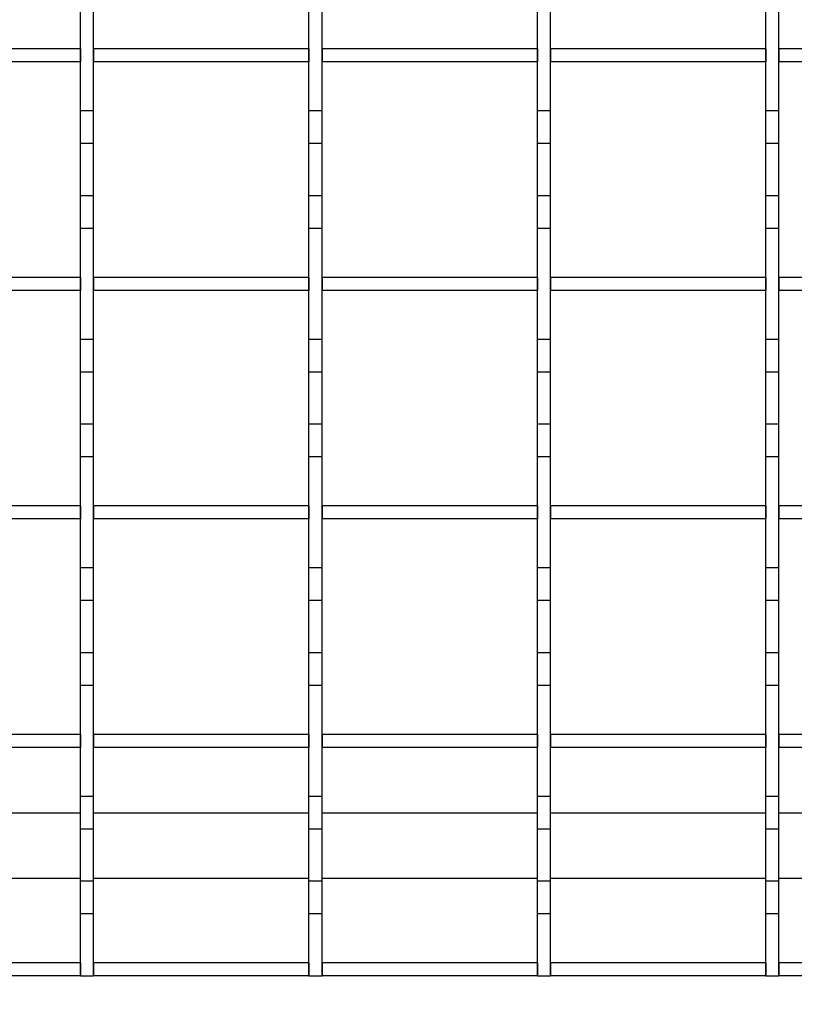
# Model space of a CAD drawing. Extents: x -72 to 51457, y 0 to 26838.
# Tile 113 of 203: x 9238 to 9357, y 9533 to 9684. Entities that reach past the tile are written whole.
import ezdxf
from ezdxf.enums import TextEntityAlignment as Align

# ---------------------------------------------------------------- set-up
doc = ezdxf.new("R2010")
doc.units = 0
doc.header["$LTSCALE"] = 12
for name, pattern in [('LDM', [0]), ('LEA', [0]), ('LFUN', [0]), ('SOLID_THIN', [0])]:
    doc.linetypes.add(name, pattern=pattern)
doc.layers.get('0').update_dxf_attribs({"linetype": 'CONTINUOUS'})
doc.layers.add('4', color=7, linetype='CONTINUOUS')
doc.styles.get("Standard").update_dxf_attribs({"font": 'medtext', "width": 0.75})
doc.styles.add('TDM', font='TXT', dxfattribs={"width": 0.675})
doc.dimstyles.new('MEDDIM1642', dxfattribs={"dimscale": 20, "dimtxt": 6, "dimasz": 3.5, "dimexe": 2.5, "dimexo": 2.5, "dimgap": 1.665, "dimtad": 1, "dimdec": 4, "dimrnd": 1, "dimzin": 12, "dimdsep": 46, "dimtxsty": 'Standard', "dimblk": 'MEDFUNV_7', "dimcen": 30, "dimclrd": 7, "dimclre": 7, "dimclrt": 7, "dimadec": 0, "dimazin": 0, "dimtfac": 0.7, "dimtdec": 4, "dimtmove": 0, "dimatfit": 3, "dimldrblk": 'MEDFUNV_7', "dimfxl": 0, "dimtolj": 1, "dimtzin": 0, "dimarcsym": 0})
doc.dimstyles.new('MEDDIM8157', dxfattribs={"dimscale": 20, "dimtxt": 6, "dimasz": 3.5, "dimexe": 2.5, "dimexo": 2.5, "dimgap": 1.665, "dimtad": 1, "dimdec": 4, "dimrnd": 1, "dimzin": 12, "dimdsep": 46, "dimtxsty": 'Standard', "dimblk": 'MEDFUNV_7', "dimcen": 30, "dimclrd": 7, "dimclre": 7, "dimclrt": 7, "dimadec": 0, "dimazin": 0, "dimtfac": 0.7, "dimtdec": 4, "dimtmove": 0, "dimatfit": 3, "dimldrblk": 'MEDFUNV_7', "dimfxl": 0, "dimtolj": 1, "dimtzin": 0, "dimarcsym": 0})

# ---------------------------------------------------------------- blocks, each defined once
blk = doc.blocks.new('MEDFUNV_6')
at = {"color": 0, "linetype": 'LFUN', "lineweight": -2}
for points in [[(1, 0.1333), (0, 0), (1, -0.1333), (1, 0.1333)], [(1, 0.1111), (0.1667, 0), (1, -0.1111)], [(1, 0.0889), (0.3333, 0), (1, -0.0889)], [(1, 0.0667), (0.5, 0), (1, -0.0667)], [(1, 0.0444), (0.6667, 0), (1, -0.0444)], [(1, 0.0222), (0.8333, 0), (1, -0.0222)]]:
    blk.add_lwpolyline(points, dxfattribs=at)
blk = doc.blocks.new('MEDFUNV_7')
at = {"color": 0, "linetype": 'LFUN', "lineweight": -2}
for points in [[(-1, 0.1333), (0, 0), (-1, -0.1333), (-1, 0.1333)], [(-1, 0.1111), (-0.1667, 0), (-1, -0.1111)], [(-1, 0.0889), (-0.3333, 0), (-1, -0.0889)], [(-1, 0.0667), (-0.5, 0), (-1, -0.0667)], [(-1, 0.0444), (-0.6667, 0), (-1, -0.0444)], [(-1, 0.0222), (-0.8333, 0), (-1, -0.0222)]]:
    blk.add_lwpolyline(points, dxfattribs=at)
blk = doc.blocks.new('MEDCLUMP_DIM_1643_')
at = {"layer": '4', "color": 7, "linetype": 'LEA', "lineweight": 25}
for p, q in [((5834.76, 9566.68), (5834.76, 10860.26)), ((10834.76, 9478.68), (10834.76, 10860.26))]:
    blk.add_line(p, q, dxfattribs=at)
at = {"layer": '4', "color": 7, "linetype": 'LDM', "lineweight": 25}
blk.add_line((5834.76, 10810.26), (10834.76, 10810.26), dxfattribs=at)
at = {"layer": '4', "color": 7, "linetype": 'LDM', "lineweight": 25, "xscale": 70, "yscale": 70, "zscale": 70}
for name, p in [('MEDFUNV_6', (5834.76, 10810.26)), ('MEDFUNV_7', (10834.76, 10810.26))]:
    blk.add_blockref(name, p, dxfattribs=at)
at = {"layer": '4', "color": 7, "lineweight": 25, "style": 'TDM', "width": 0.781579}
blk.add_text('5000', height=120, dxfattribs=at).set_placement((8186.26, 10810.26), align=Align.BOTTOM_LEFT)
blk = doc.blocks.new('*D70')
at = {"lineweight": 0}
blk.add_blockref('MEDCLUMP_DIM_1643_', (0, 0), dxfattribs=at)
blk = doc.blocks.new('MEDCLUMP_DIM_8158_')
at = {"layer": '4', "color": 7, "linetype": 'LEA', "lineweight": 25}
for p, q in [((5834.76, 10690.47), (5834.76, 11104.98)), ((11834.76, 9566.34), (11834.76, 11104.98))]:
    blk.add_line(p, q, dxfattribs=at)
at = {"layer": '4', "color": 7, "linetype": 'LDM', "lineweight": 25}
blk.add_line((5834.76, 11054.98), (11834.76, 11054.98), dxfattribs=at)
at = {"layer": '4', "color": 7, "linetype": 'LDM', "lineweight": 25, "xscale": 70, "yscale": 70, "zscale": 70}
for name, p in [('MEDFUNV_6', (5834.76, 11054.98)), ('MEDFUNV_7', (11834.76, 11054.98))]:
    blk.add_blockref(name, p, dxfattribs=at)
at = {"layer": '4', "color": 7, "lineweight": 25, "style": 'TDM'}
for s, width, p in [('( Option Aquaclean)', 0.748515, (8267.25, 11054.98)), ('6000', 0.781579, (7890.26, 11054.98))]:
    blk.add_text(s, height=120, dxfattribs=dict(at, width=width)).set_placement(p, align=Align.BOTTOM_LEFT)
blk = doc.blocks.new('*D16')
at = {"lineweight": 0}
blk.add_blockref('MEDCLUMP_DIM_8158_', (0, 0), dxfattribs=at)
blk = doc.blocks.new('Vela_Drauf')
at = {"color": 7, "linetype": 'SOLID_THIN', "lineweight": 25}
for p, q in [((9247.26, 9670.18), (9247.26, 9687.18)), ((9249.26, 9670.18), (9249.26, 9687.18)), ((9282.26, 9670.18), (9282.26, 9687.18)), ((9284.26, 9670.18), (9284.26, 9687.18)), ((9317.26, 9670.18), (9317.26, 9687.18)), ((9319.26, 9670.18), (9319.26, 9687.18)), ((9352.26, 9670.18), (9352.26, 9687.18)), ((9354.26, 9670.18), (9354.26, 9687.18)), ((9247.26, 9679.68), (9214.26, 9679.68)), ((9247.26, 9679.68), (9247.26, 9677.68)), ((9249.26, 9679.68), (9249.26, 9677.68)), ((9282.26, 9679.68), (9249.26, 9679.68)), ((9282.26, 9679.68), (9282.26, 9677.68)), ((9284.26, 9679.68), (9284.26, 9677.68)), ((9317.26, 9679.68), (9284.26, 9679.68)), ((9317.26, 9679.68), (9317.26, 9677.68)), ((9319.26, 9679.68), (9319.26, 9677.68)), ((9352.26, 9679.68), (9319.26, 9679.68)), ((9352.26, 9679.68), (9352.26, 9677.68)), ((9354.26, 9679.68), (9354.26, 9677.68)), ((9387.26, 9679.68), (9354.26, 9679.68)), ((9247.26, 9677.68), (9214.26, 9677.68)), ((9282.26, 9677.68), (9249.26, 9677.68)), ((9317.26, 9677.68), (9284.26, 9677.68)), ((9352.26, 9677.68), (9319.26, 9677.68)), ((9387.26, 9677.68), (9354.26, 9677.68)), ((9249.26, 9670.18), (9247.26, 9670.18)), ((9247.26, 9665.18), (9247.26, 9670.18)), ((9249.26, 9665.18), (9249.26, 9670.18)), ((9284.26, 9670.18), (9282.26, 9670.18)), ((9282.26, 9665.18), (9282.26, 9670.18)), ((9284.26, 9665.18), (9284.26, 9670.18)), ((9319.26, 9670.18), (9317.26, 9670.18)), ((9317.26, 9665.18), (9317.26, 9670.18)), ((9319.26, 9665.18), (9319.26, 9670.18)), ((9354.26, 9670.18), (9352.26, 9670.18)), ((9352.26, 9665.18), (9352.26, 9670.18)), ((9354.26, 9665.18), (9354.26, 9670.18)), ((9249.26, 9665.18), (9247.26, 9665.18)), ((9247.26, 9657.18), (9247.26, 9665.18)), ((9249.26, 9657.18), (9249.26, 9665.18)), ((9284.26, 9665.18), (9282.26, 9665.18)), ((9282.26, 9657.18), (9282.26, 9665.18)), ((9284.26, 9657.18), (9284.26, 9665.18)), ((9319.26, 9665.18), (9317.26, 9665.18)), ((9317.26, 9657.18), (9317.26, 9665.18)), ((9319.26, 9657.18), (9319.26, 9665.18)), ((9354.26, 9665.18), (9352.26, 9665.18)), ((9352.26, 9657.18), (9352.26, 9665.18)), ((9354.26, 9657.18), (9354.26, 9665.18)), ((9249.26, 9657.18), (9247.26, 9657.18)), ((9247.26, 9652.18), (9247.26, 9657.18)), ((9249.26, 9652.18), (9249.26, 9657.18)), ((9284.26, 9657.18), (9282.26, 9657.18)), ((9282.26, 9652.18), (9282.26, 9657.18)), ((9284.26, 9652.18), (9284.26, 9657.18)), ((9319.26, 9657.18), (9317.26, 9657.18)), ((9317.26, 9652.18), (9317.26, 9657.18)), ((9319.26, 9652.18), (9319.26, 9657.18)), ((9354.26, 9657.18), (9352.26, 9657.18)), ((9352.26, 9652.18), (9352.26, 9657.18)), ((9354.26, 9652.18), (9354.26, 9657.18)), ((9249.26, 9652.18), (9247.26, 9652.18)), ((9247.26, 9635.18), (9247.26, 9652.18)), ((9249.26, 9635.18), (9249.26, 9652.18)), ((9284.26, 9652.18), (9282.26, 9652.18)), ((9282.26, 9635.18), (9282.26, 9652.18)), ((9284.26, 9635.18), (9284.26, 9652.18)), ((9319.26, 9652.18), (9317.26, 9652.18)), ((9317.26, 9635.18), (9317.26, 9652.18)), ((9319.26, 9635.18), (9319.26, 9652.18)), ((9354.26, 9652.18), (9352.26, 9652.18)), ((9352.26, 9635.18), (9352.26, 9652.18)), ((9354.26, 9635.18), (9354.26, 9652.18)), ((9247.26, 9644.68), (9214.26, 9644.68)), ((9247.26, 9644.68), (9247.26, 9642.68)), ((9249.26, 9644.68), (9249.26, 9642.68)), ((9282.26, 9644.68), (9249.26, 9644.68)), ((9282.26, 9644.68), (9282.26, 9642.68)), ((9284.26, 9644.68), (9284.26, 9642.68)), ((9317.26, 9644.68), (9284.26, 9644.68)), ((9317.26, 9644.68), (9317.26, 9642.68)), ((9319.26, 9644.68), (9319.26, 9642.68)), ((9352.26, 9644.68), (9319.26, 9644.68)), ((9352.26, 9644.68), (9352.26, 9642.68)), ((9354.26, 9644.68), (9354.26, 9642.68)), ((9387.26, 9644.68), (9354.26, 9644.68)), ((9247.26, 9642.68), (9214.26, 9642.68)), ((9282.26, 9642.68), (9249.26, 9642.68)), ((9317.26, 9642.68), (9284.26, 9642.68)), ((9352.26, 9642.68), (9319.26, 9642.68)), ((9387.26, 9642.68), (9354.26, 9642.68)), ((9249.26, 9635.18), (9247.26, 9635.18)), ((9247.26, 9630.18), (9247.26, 9635.18)), ((9249.26, 9630.18), (9249.26, 9635.18)), ((9284.26, 9635.18), (9282.26, 9635.18)), ((9282.26, 9630.18), (9282.26, 9635.18)), ((9284.26, 9630.18), (9284.26, 9635.18)), ((9319.26, 9635.18), (9317.26, 9635.18)), ((9317.26, 9630.18), (9317.26, 9635.18)), ((9319.26, 9630.18), (9319.26, 9635.18)), ((9354.26, 9635.18), (9352.26, 9635.18)), ((9352.26, 9630.18), (9352.26, 9635.18)), ((9354.26, 9630.18), (9354.26, 9635.18)), ((9249.26, 9630.18), (9247.26, 9630.18)), ((9247.26, 9622.18), (9247.26, 9630.18)), ((9249.26, 9622.18), (9249.26, 9630.18)), ((9284.26, 9630.18), (9282.26, 9630.18)), ((9282.26, 9622.18), (9282.26, 9630.18)), ((9284.26, 9622.18), (9284.26, 9630.18)), ((9319.26, 9630.18), (9317.26, 9630.18)), ((9317.26, 9622.18), (9317.26, 9630.18)), ((9319.26, 9622.18), (9319.26, 9630.18)), ((9354.26, 9630.18), (9352.26, 9630.18)), ((9352.26, 9622.18), (9352.26, 9630.18)), ((9354.26, 9622.18), (9354.26, 9630.18)), ((9249.26, 9622.18), (9247.26, 9622.18)), ((9247.26, 9617.18), (9247.26, 9622.18)), ((9249.26, 9617.18), (9249.26, 9622.18)), ((9284.26, 9622.18), (9282.26, 9622.18)), ((9282.26, 9617.18), (9282.26, 9622.18)), ((9284.26, 9617.18), (9284.26, 9622.18)), ((9319.26, 9622.18), (9317.26, 9622.18)), ((9317.26, 9617.18), (9317.26, 9622.18)), ((9319.26, 9617.18), (9319.26, 9622.18)), ((9354.26, 9622.18), (9352.26, 9622.18)), ((9352.26, 9617.18), (9352.26, 9622.18)), ((9354.26, 9617.18), (9354.26, 9622.18)), ((9249.26, 9617.18), (9247.26, 9617.18)), ((9247.26, 9600.18), (9247.26, 9617.18)), ((9249.26, 9600.18), (9249.26, 9617.18)), ((9284.26, 9617.18), (9282.26, 9617.18)), ((9282.26, 9600.18), (9282.26, 9617.18)), ((9284.26, 9600.18), (9284.26, 9617.18)), ((9319.26, 9617.18), (9317.26, 9617.18)), ((9317.26, 9600.18), (9317.26, 9617.18)), ((9319.26, 9600.18), (9319.26, 9617.18)), ((9354.26, 9617.18), (9352.26, 9617.18)), ((9352.26, 9600.18), (9352.26, 9617.18)), ((9354.26, 9600.18), (9354.26, 9617.18)), ((9247.26, 9609.68), (9214.26, 9609.68)), ((9247.26, 9609.68), (9247.26, 9607.68)), ((9249.26, 9609.68), (9249.26, 9607.68)), ((9282.26, 9609.68), (9249.26, 9609.68)), ((9282.26, 9609.68), (9282.26, 9607.68)), ((9284.26, 9609.68), (9284.26, 9607.68)), ((9317.26, 9609.68), (9284.26, 9609.68)), ((9317.26, 9609.68), (9317.26, 9607.68)), ((9319.26, 9609.68), (9319.26, 9607.68)), ((9352.26, 9609.68), (9319.26, 9609.68)), ((9352.26, 9609.68), (9352.26, 9607.68)), ((9354.26, 9609.68), (9354.26, 9607.68)), ((9387.26, 9609.68), (9354.26, 9609.68)), ((9247.26, 9607.68), (9214.26, 9607.68)), ((9282.26, 9607.68), (9249.26, 9607.68)), ((9317.26, 9607.68), (9284.26, 9607.68)), ((9352.26, 9607.68), (9319.26, 9607.68)), ((9387.26, 9607.68), (9354.26, 9607.68)), ((9249.26, 9600.18), (9247.26, 9600.18)), ((9247.26, 9595.18), (9247.26, 9600.18)), ((9249.26, 9595.18), (9249.26, 9600.18)), ((9284.26, 9600.18), (9282.26, 9600.18)), ((9282.26, 9595.18), (9282.26, 9600.18)), ((9284.26, 9595.18), (9284.26, 9600.18)), ((9319.26, 9600.18), (9317.26, 9600.18)), ((9317.26, 9595.18), (9317.26, 9600.18)), ((9319.26, 9595.18), (9319.26, 9600.18)), ((9354.26, 9600.18), (9352.26, 9600.18)), ((9352.26, 9595.18), (9352.26, 9600.18)), ((9354.26, 9595.18), (9354.26, 9600.18)), ((9249.26, 9595.18), (9247.26, 9595.18)), ((9247.26, 9587.18), (9247.26, 9595.18)), ((9249.26, 9587.18), (9249.26, 9595.18)), ((9284.26, 9595.18), (9282.26, 9595.18)), ((9282.26, 9587.18), (9282.26, 9595.18)), ((9284.26, 9587.18), (9284.26, 9595.18)), ((9319.26, 9595.18), (9317.26, 9595.18)), ((9317.26, 9587.18), (9317.26, 9595.18)), ((9319.26, 9587.18), (9319.26, 9595.18)), ((9354.26, 9595.18), (9352.26, 9595.18)), ((9352.26, 9587.18), (9352.26, 9595.18)), ((9354.26, 9587.18), (9354.26, 9595.18)), ((9249.26, 9587.18), (9247.26, 9587.18)), ((9247.26, 9582.18), (9247.26, 9587.18)), ((9249.26, 9582.18), (9249.26, 9587.18)), ((9284.26, 9587.18), (9282.26, 9587.18)), ((9282.26, 9582.18), (9282.26, 9587.18)), ((9284.26, 9582.18), (9284.26, 9587.18)), ((9319.26, 9587.18), (9317.26, 9587.18)), ((9317.26, 9582.18), (9317.26, 9587.18)), ((9319.26, 9582.18), (9319.26, 9587.18)), ((9354.26, 9587.18), (9352.26, 9587.18)), ((9352.26, 9582.18), (9352.26, 9587.18)), ((9354.26, 9582.18), (9354.26, 9587.18)), ((9249.26, 9582.18), (9247.26, 9582.18)), ((9247.26, 9565.18), (9247.26, 9582.18)), ((9249.26, 9565.18), (9249.26, 9582.18)), ((9284.26, 9582.18), (9282.26, 9582.18)), ((9282.26, 9565.18), (9282.26, 9582.18)), ((9284.26, 9565.18), (9284.26, 9582.18)), ((9319.26, 9582.18), (9317.26, 9582.18)), ((9317.26, 9565.18), (9317.26, 9582.18)), ((9319.26, 9565.18), (9319.26, 9582.18)), ((9354.26, 9582.18), (9352.26, 9582.18)), ((9352.26, 9565.18), (9352.26, 9582.18)), ((9354.26, 9565.18), (9354.26, 9582.18)), ((9247.26, 9574.68), (9214.26, 9574.68)), ((9247.26, 9574.68), (9247.26, 9572.68)), ((9249.26, 9574.68), (9249.26, 9572.68)), ((9282.26, 9574.68), (9249.26, 9574.68)), ((9282.26, 9574.68), (9282.26, 9572.68)), ((9284.26, 9574.68), (9284.26, 9572.68)), ((9317.26, 9574.68), (9284.26, 9574.68)), ((9317.26, 9574.68), (9317.26, 9572.68)), ((9319.26, 9574.68), (9319.26, 9572.68)), ((9352.26, 9574.68), (9319.26, 9574.68)), ((9352.26, 9574.68), (9352.26, 9572.68)), ((9354.26, 9574.68), (9354.26, 9572.68)), ((9387.26, 9574.68), (9354.26, 9574.68)), ((9247.26, 9572.68), (9214.26, 9572.68)), ((9282.26, 9572.68), (9249.26, 9572.68)), ((9317.26, 9572.68), (9284.26, 9572.68)), ((9352.26, 9572.68), (9319.26, 9572.68)), ((9387.26, 9572.68), (9354.26, 9572.68)), ((9249.26, 9565.18), (9247.26, 9565.18)), ((9247.26, 9560.18), (9247.26, 9565.18)), ((9249.26, 9560.18), (9249.26, 9565.18)), ((9284.26, 9565.18), (9282.26, 9565.18)), ((9282.26, 9560.18), (9282.26, 9565.18)), ((9284.26, 9560.18), (9284.26, 9565.18)), ((9319.26, 9565.18), (9317.26, 9565.18)), ((9317.26, 9560.18), (9317.26, 9565.18)), ((9319.26, 9560.18), (9319.26, 9565.18)), ((9354.26, 9565.18), (9352.26, 9565.18)), ((9352.26, 9560.18), (9352.26, 9565.18)), ((9354.26, 9560.18), (9354.26, 9565.18)), ((9214.26, 9562.68), (9247.26, 9562.68)), ((9249.26, 9562.68), (9282.26, 9562.68)), ((9284.26, 9562.68), (9317.26, 9562.68)), ((9319.26, 9562.68), (9352.26, 9562.68)), ((9354.26, 9562.68), (9387.26, 9562.68)), ((9249.26, 9560.18), (9247.26, 9560.18)), ((9247.26, 9552.18), (9247.26, 9560.18)), ((9249.26, 9552.18), (9249.26, 9560.18)), ((9282.26, 9552.18), (9282.26, 9560.18)), ((9284.26, 9560.18), (9282.26, 9560.18)), ((9284.26, 9552.18), (9284.26, 9560.18)), ((9317.26, 9552.18), (9317.26, 9560.18)), ((9319.26, 9560.18), (9317.26, 9560.18)), ((9319.26, 9552.18), (9319.26, 9560.18)), ((9354.26, 9560.18), (9352.26, 9560.18)), ((9352.26, 9552.18), (9352.26, 9560.18)), ((9354.26, 9552.18), (9354.26, 9560.18)), ((9214.26, 9552.68), (9247.26, 9552.68)), ((9249.26, 9552.18), (9247.26, 9552.18)), ((9247.26, 9547.18), (9247.26, 9552.18)), ((9249.26, 9552.68), (9282.26, 9552.68)), ((9249.26, 9547.18), (9249.26, 9552.18)), ((9284.26, 9552.18), (9282.26, 9552.18)), ((9282.26, 9547.18), (9282.26, 9552.18)), ((9284.26, 9552.68), (9317.26, 9552.68)), ((9284.26, 9547.18), (9284.26, 9552.18)), ((9319.26, 9552.18), (9317.26, 9552.18)), ((9317.26, 9547.18), (9317.26, 9552.18)), ((9319.26, 9552.68), (9352.26, 9552.68)), ((9319.26, 9547.18), (9319.26, 9552.18)), ((9354.26, 9552.18), (9352.26, 9552.18)), ((9352.26, 9547.18), (9352.26, 9552.18)), ((9354.26, 9552.68), (9387.26, 9552.68)), ((9354.26, 9547.18), (9354.26, 9552.18)), ((9249.26, 9547.18), (9247.26, 9547.18)), ((9247.26, 9537.68), (9247.26, 9547.18)), ((9249.26, 9537.68), (9249.26, 9547.18)), ((9282.26, 9537.68), (9282.26, 9547.18)), ((9284.26, 9547.18), (9282.26, 9547.18)), ((9284.26, 9537.68), (9284.26, 9547.18)), ((9317.26, 9537.68), (9317.26, 9547.18)), ((9319.26, 9547.18), (9317.26, 9547.18)), ((9319.26, 9537.68), (9319.26, 9547.18)), ((9354.26, 9547.18), (9352.26, 9547.18)), ((9352.26, 9537.68), (9352.26, 9547.18)), ((9354.26, 9537.68), (9354.26, 9547.18)), ((9247.26, 9539.68), (9214.26, 9539.68)), ((9247.26, 9539.68), (9247.26, 9537.68)), ((9249.26, 9539.68), (9249.26, 9537.68)), ((9282.26, 9539.68), (9249.26, 9539.68)), ((9282.26, 9539.68), (9282.26, 9537.68)), ((9284.26, 9539.68), (9284.26, 9537.68)), ((9317.26, 9539.68), (9284.26, 9539.68)), ((9317.26, 9539.68), (9317.26, 9537.68)), ((9319.26, 9539.68), (9319.26, 9537.68)), ((9352.26, 9539.68), (9319.26, 9539.68)), ((9352.26, 9539.68), (9352.26, 9537.68)), ((9354.26, 9539.68), (9354.26, 9537.68)), ((9387.26, 9539.68), (9354.26, 9539.68)), ((9247.26, 9537.68), (9214.26, 9537.68)), ((9247.26, 9537.68), (9249.26, 9537.68)), ((9282.26, 9537.68), (9249.26, 9537.68)), ((9282.26, 9537.68), (9284.26, 9537.68)), ((9317.26, 9537.68), (9284.26, 9537.68)), ((9317.26, 9537.68), (9319.26, 9537.68)), ((9352.26, 9537.68), (9319.26, 9537.68)), ((9352.26, 9537.68), (9354.26, 9537.68)), ((9387.26, 9537.68), (9354.26, 9537.68))]:
    blk.add_line(p, q, dxfattribs=at)
blk = doc.blocks.new('Türen_Drauf')
at = {"color": 7, "linetype": 'SOLID_THIN', "lineweight": 25}
for p, q in [((9247.26, 9670.18), (9247.26, 9687.18)), ((9249.26, 9670.18), (9249.26, 9687.18)), ((9282.26, 9670.18), (9282.26, 9687.18)), ((9284.26, 9670.18), (9284.26, 9687.18)), ((9317.26, 9670.18), (9317.26, 9687.18)), ((9319.26, 9670.18), (9319.26, 9687.18)), ((9352.26, 9670.18), (9352.26, 9687.18)), ((9354.26, 9670.18), (9354.26, 9687.18)), ((9247.26, 9679.68), (9214.26, 9679.68)), ((9247.26, 9679.68), (9247.26, 9677.68)), ((9249.26, 9679.68), (9249.26, 9677.68)), ((9282.26, 9679.68), (9249.26, 9679.68)), ((9282.26, 9679.68), (9282.26, 9677.68)), ((9284.26, 9679.68), (9284.26, 9677.68)), ((9317.26, 9679.68), (9284.26, 9679.68)), ((9317.26, 9679.68), (9317.26, 9677.68)), ((9319.26, 9679.68), (9319.26, 9677.68)), ((9352.26, 9679.68), (9319.26, 9679.68)), ((9352.26, 9679.68), (9352.26, 9677.68)), ((9354.26, 9679.68), (9354.26, 9677.68)), ((9387.26, 9679.68), (9354.26, 9679.68)), ((9247.26, 9677.68), (9214.26, 9677.68)), ((9282.26, 9677.68), (9249.26, 9677.68)), ((9317.26, 9677.68), (9284.26, 9677.68)), ((9352.26, 9677.68), (9319.26, 9677.68)), ((9387.26, 9677.68), (9354.26, 9677.68)), ((9249.26, 9670.18), (9247.26, 9670.18)), ((9247.26, 9665.18), (9247.26, 9670.18)), ((9249.26, 9665.18), (9249.26, 9670.18)), ((9284.26, 9670.18), (9282.26, 9670.18)), ((9282.26, 9665.18), (9282.26, 9670.18)), ((9284.26, 9665.18), (9284.26, 9670.18)), ((9319.26, 9670.18), (9317.26, 9670.18)), ((9317.26, 9665.18), (9317.26, 9670.18)), ((9319.26, 9665.18), (9319.26, 9670.18)), ((9354.26, 9670.18), (9352.26, 9670.18)), ((9352.26, 9665.18), (9352.26, 9670.18)), ((9354.26, 9665.18), (9354.26, 9670.18)), ((9249.26, 9665.18), (9247.26, 9665.18)), ((9247.26, 9657.18), (9247.26, 9665.18)), ((9249.26, 9657.18), (9249.26, 9665.18)), ((9284.26, 9665.18), (9282.26, 9665.18)), ((9282.26, 9657.18), (9282.26, 9665.18)), ((9284.26, 9657.18), (9284.26, 9665.18)), ((9319.26, 9665.18), (9317.26, 9665.18)), ((9317.26, 9657.18), (9317.26, 9665.18)), ((9319.26, 9657.18), (9319.26, 9665.18)), ((9354.26, 9665.18), (9352.26, 9665.18)), ((9352.26, 9657.18), (9352.26, 9665.18)), ((9354.26, 9657.18), (9354.26, 9665.18)), ((9249.26, 9657.18), (9247.26, 9657.18)), ((9247.26, 9652.18), (9247.26, 9657.18)), ((9249.26, 9652.18), (9249.26, 9657.18)), ((9284.26, 9657.18), (9282.26, 9657.18)), ((9282.26, 9652.18), (9282.26, 9657.18)), ((9284.26, 9652.18), (9284.26, 9657.18)), ((9319.26, 9657.18), (9317.26, 9657.18)), ((9317.26, 9652.18), (9317.26, 9657.18)), ((9319.26, 9652.18), (9319.26, 9657.18)), ((9354.26, 9657.18), (9352.26, 9657.18)), ((9352.26, 9652.18), (9352.26, 9657.18)), ((9354.26, 9652.18), (9354.26, 9657.18)), ((9249.26, 9652.18), (9247.26, 9652.18)), ((9247.26, 9635.18), (9247.26, 9652.18)), ((9249.26, 9635.18), (9249.26, 9652.18)), ((9284.26, 9652.18), (9282.26, 9652.18)), ((9282.26, 9635.18), (9282.26, 9652.18)), ((9284.26, 9635.18), (9284.26, 9652.18)), ((9319.26, 9652.18), (9317.26, 9652.18)), ((9317.26, 9635.18), (9317.26, 9652.18)), ((9319.26, 9635.18), (9319.26, 9652.18)), ((9354.26, 9652.18), (9352.26, 9652.18)), ((9352.26, 9635.18), (9352.26, 9652.18)), ((9354.26, 9635.18), (9354.26, 9652.18)), ((9247.26, 9644.68), (9214.26, 9644.68)), ((9247.26, 9644.68), (9247.26, 9642.68)), ((9249.26, 9644.68), (9249.26, 9642.68)), ((9282.26, 9644.68), (9249.26, 9644.68)), ((9282.26, 9644.68), (9282.26, 9642.68)), ((9284.26, 9644.68), (9284.26, 9642.68)), ((9317.26, 9644.68), (9284.26, 9644.68)), ((9317.26, 9644.68), (9317.26, 9642.68)), ((9319.26, 9644.68), (9319.26, 9642.68)), ((9352.26, 9644.68), (9319.26, 9644.68)), ((9352.26, 9644.68), (9352.26, 9642.68)), ((9354.26, 9644.68), (9354.26, 9642.68)), ((9387.26, 9644.68), (9354.26, 9644.68)), ((9247.26, 9642.68), (9214.26, 9642.68)), ((9282.26, 9642.68), (9249.26, 9642.68)), ((9317.26, 9642.68), (9284.26, 9642.68)), ((9352.26, 9642.68), (9319.26, 9642.68)), ((9387.26, 9642.68), (9354.26, 9642.68)), ((9249.26, 9635.18), (9247.26, 9635.18)), ((9247.26, 9630.18), (9247.26, 9635.18)), ((9249.26, 9630.18), (9249.26, 9635.18)), ((9284.26, 9635.18), (9282.26, 9635.18)), ((9282.26, 9630.18), (9282.26, 9635.18)), ((9284.26, 9630.18), (9284.26, 9635.18)), ((9319.26, 9635.18), (9317.26, 9635.18)), ((9317.26, 9630.18), (9317.26, 9635.18)), ((9319.26, 9630.18), (9319.26, 9635.18)), ((9354.26, 9635.18), (9352.26, 9635.18)), ((9352.26, 9630.18), (9352.26, 9635.18)), ((9354.26, 9630.18), (9354.26, 9635.18)), ((9249.26, 9630.18), (9247.26, 9630.18)), ((9247.26, 9622.18), (9247.26, 9630.18)), ((9249.26, 9622.18), (9249.26, 9630.18)), ((9284.26, 9630.18), (9282.26, 9630.18)), ((9282.26, 9622.18), (9282.26, 9630.18)), ((9284.26, 9622.18), (9284.26, 9630.18)), ((9319.26, 9630.18), (9317.26, 9630.18)), ((9317.26, 9622.18), (9317.26, 9630.18)), ((9319.26, 9622.18), (9319.26, 9630.18)), ((9354.26, 9630.18), (9352.26, 9630.18)), ((9352.26, 9622.18), (9352.26, 9630.18)), ((9354.26, 9622.18), (9354.26, 9630.18)), ((9249.26, 9622.18), (9247.26, 9622.18)), ((9247.26, 9617.18), (9247.26, 9622.18)), ((9249.26, 9617.18), (9249.26, 9622.18)), ((9284.26, 9622.18), (9282.26, 9622.18)), ((9282.26, 9617.18), (9282.26, 9622.18)), ((9284.26, 9617.18), (9284.26, 9622.18)), ((9319.26, 9622.18), (9317.26, 9622.18)), ((9317.26, 9617.18), (9317.26, 9622.18)), ((9319.26, 9617.18), (9319.26, 9622.18)), ((9354.26, 9622.18), (9352.26, 9622.18)), ((9352.26, 9617.18), (9352.26, 9622.18)), ((9354.26, 9617.18), (9354.26, 9622.18)), ((9249.26, 9617.18), (9247.26, 9617.18)), ((9247.26, 9600.18), (9247.26, 9617.18)), ((9249.26, 9600.18), (9249.26, 9617.18)), ((9284.26, 9617.18), (9282.26, 9617.18)), ((9282.26, 9600.18), (9282.26, 9617.18)), ((9284.26, 9600.18), (9284.26, 9617.18)), ((9319.26, 9617.18), (9317.26, 9617.18)), ((9317.26, 9600.18), (9317.26, 9617.18)), ((9319.26, 9600.18), (9319.26, 9617.18)), ((9354.26, 9617.18), (9352.26, 9617.18)), ((9352.26, 9600.18), (9352.26, 9617.18)), ((9354.26, 9600.18), (9354.26, 9617.18)), ((9247.26, 9609.68), (9214.26, 9609.68)), ((9247.26, 9609.68), (9247.26, 9607.68)), ((9249.26, 9609.68), (9249.26, 9607.68)), ((9282.26, 9609.68), (9249.26, 9609.68)), ((9282.26, 9609.68), (9282.26, 9607.68)), ((9284.26, 9609.68), (9284.26, 9607.68)), ((9317.26, 9609.68), (9284.26, 9609.68)), ((9317.26, 9609.68), (9317.26, 9607.68)), ((9319.26, 9609.68), (9319.26, 9607.68)), ((9352.26, 9609.68), (9319.26, 9609.68)), ((9352.26, 9609.68), (9352.26, 9607.68)), ((9354.26, 9609.68), (9354.26, 9607.68)), ((9387.26, 9609.68), (9354.26, 9609.68)), ((9247.26, 9607.68), (9214.26, 9607.68)), ((9282.26, 9607.68), (9249.26, 9607.68)), ((9317.26, 9607.68), (9284.26, 9607.68)), ((9352.26, 9607.68), (9319.26, 9607.68)), ((9387.26, 9607.68), (9354.26, 9607.68)), ((9249.26, 9600.18), (9247.26, 9600.18)), ((9247.26, 9595.18), (9247.26, 9600.18)), ((9249.26, 9595.18), (9249.26, 9600.18)), ((9284.26, 9600.18), (9282.26, 9600.18)), ((9282.26, 9595.18), (9282.26, 9600.18)), ((9284.26, 9595.18), (9284.26, 9600.18)), ((9319.26, 9600.18), (9317.26, 9600.18)), ((9317.26, 9595.18), (9317.26, 9600.18)), ((9319.26, 9595.18), (9319.26, 9600.18)), ((9354.26, 9600.18), (9352.26, 9600.18)), ((9352.26, 9595.18), (9352.26, 9600.18)), ((9354.26, 9595.18), (9354.26, 9600.18)), ((9249.26, 9595.18), (9247.26, 9595.18)), ((9247.26, 9587.18), (9247.26, 9595.18)), ((9249.26, 9587.18), (9249.26, 9595.18)), ((9284.26, 9595.18), (9282.26, 9595.18)), ((9282.26, 9587.18), (9282.26, 9595.18)), ((9284.26, 9587.18), (9284.26, 9595.18)), ((9319.26, 9595.18), (9317.26, 9595.18)), ((9317.26, 9587.18), (9317.26, 9595.18)), ((9319.26, 9587.18), (9319.26, 9595.18)), ((9354.26, 9595.18), (9352.26, 9595.18)), ((9352.26, 9587.18), (9352.26, 9595.18)), ((9354.26, 9587.18), (9354.26, 9595.18)), ((9249.26, 9587.18), (9247.26, 9587.18)), ((9247.26, 9582.18), (9247.26, 9587.18)), ((9249.26, 9582.18), (9249.26, 9587.18)), ((9284.26, 9587.18), (9282.26, 9587.18)), ((9282.26, 9582.18), (9282.26, 9587.18)), ((9284.26, 9582.18), (9284.26, 9587.18)), ((9319.26, 9587.18), (9317.26, 9587.18)), ((9317.26, 9582.18), (9317.26, 9587.18)), ((9319.26, 9582.18), (9319.26, 9587.18)), ((9354.26, 9587.18), (9352.26, 9587.18)), ((9352.26, 9582.18), (9352.26, 9587.18)), ((9354.26, 9582.18), (9354.26, 9587.18)), ((9249.26, 9582.18), (9247.26, 9582.18)), ((9247.26, 9565.18), (9247.26, 9582.18)), ((9249.26, 9565.18), (9249.26, 9582.18)), ((9284.26, 9582.18), (9282.26, 9582.18)), ((9282.26, 9565.18), (9282.26, 9582.18)), ((9284.26, 9565.18), (9284.26, 9582.18)), ((9319.26, 9582.18), (9317.26, 9582.18)), ((9317.26, 9565.18), (9317.26, 9582.18)), ((9319.26, 9565.18), (9319.26, 9582.18)), ((9354.26, 9582.18), (9352.26, 9582.18)), ((9352.26, 9565.18), (9352.26, 9582.18)), ((9354.26, 9565.18), (9354.26, 9582.18)), ((9247.26, 9574.68), (9214.26, 9574.68)), ((9247.26, 9574.68), (9247.26, 9572.68)), ((9249.26, 9574.68), (9249.26, 9572.68)), ((9282.26, 9574.68), (9249.26, 9574.68)), ((9282.26, 9574.68), (9282.26, 9572.68)), ((9284.26, 9574.68), (9284.26, 9572.68)), ((9317.26, 9574.68), (9284.26, 9574.68)), ((9317.26, 9574.68), (9317.26, 9572.68)), ((9319.26, 9574.68), (9319.26, 9572.68)), ((9352.26, 9574.68), (9319.26, 9574.68)), ((9352.26, 9574.68), (9352.26, 9572.68)), ((9354.26, 9574.68), (9354.26, 9572.68)), ((9387.26, 9574.68), (9354.26, 9574.68)), ((9247.26, 9572.68), (9214.26, 9572.68)), ((9282.26, 9572.68), (9249.26, 9572.68)), ((9317.26, 9572.68), (9284.26, 9572.68)), ((9352.26, 9572.68), (9319.26, 9572.68)), ((9387.26, 9572.68), (9354.26, 9572.68)), ((9249.26, 9565.18), (9247.26, 9565.18)), ((9247.26, 9560.18), (9247.26, 9565.18)), ((9249.26, 9560.18), (9249.26, 9565.18)), ((9284.26, 9565.18), (9282.26, 9565.18)), ((9282.26, 9560.18), (9282.26, 9565.18)), ((9284.26, 9560.18), (9284.26, 9565.18)), ((9319.26, 9565.18), (9317.26, 9565.18)), ((9317.26, 9560.18), (9317.26, 9565.18)), ((9319.26, 9560.18), (9319.26, 9565.18)), ((9354.26, 9565.18), (9352.26, 9565.18)), ((9352.26, 9560.18), (9352.26, 9565.18)), ((9354.26, 9560.18), (9354.26, 9565.18)), ((9247.26, 9552.18), (9247.26, 9560.18)), ((9249.26, 9560.18), (9247.26, 9560.18)), ((9249.26, 9552.18), (9249.26, 9560.18)), ((9284.26, 9560.18), (9282.26, 9560.18)), ((9282.26, 9552.18), (9282.26, 9560.18)), ((9284.26, 9552.18), (9284.26, 9560.18)), ((9317.26, 9552.18), (9317.26, 9560.18)), ((9319.26, 9560.18), (9317.26, 9560.18)), ((9319.26, 9552.18), (9319.26, 9560.18)), ((9352.26, 9552.18), (9352.26, 9560.18)), ((9354.26, 9560.18), (9352.26, 9560.18)), ((9354.26, 9552.18), (9354.26, 9560.18)), ((9249.26, 9552.18), (9247.26, 9552.18)), ((9247.26, 9547.18), (9247.26, 9552.18)), ((9249.26, 9547.18), (9249.26, 9552.18)), ((9284.26, 9552.18), (9282.26, 9552.18)), ((9282.26, 9547.18), (9282.26, 9552.18)), ((9284.26, 9547.18), (9284.26, 9552.18)), ((9319.26, 9552.18), (9317.26, 9552.18)), ((9317.26, 9547.18), (9317.26, 9552.18)), ((9319.26, 9547.18), (9319.26, 9552.18)), ((9354.26, 9552.18), (9352.26, 9552.18)), ((9352.26, 9547.18), (9352.26, 9552.18)), ((9354.26, 9547.18), (9354.26, 9552.18)), ((9249.26, 9547.18), (9247.26, 9547.18)), ((9247.26, 9537.68), (9247.26, 9547.18)), ((9249.26, 9537.68), (9249.26, 9547.18)), ((9282.26, 9537.68), (9282.26, 9547.18)), ((9284.26, 9547.18), (9282.26, 9547.18)), ((9284.26, 9537.68), (9284.26, 9547.18)), ((9317.26, 9537.68), (9317.26, 9547.18)), ((9319.26, 9547.18), (9317.26, 9547.18)), ((9319.26, 9537.68), (9319.26, 9547.18)), ((9352.26, 9537.68), (9352.26, 9547.18)), ((9354.26, 9547.18), (9352.26, 9547.18)), ((9354.26, 9537.68), (9354.26, 9547.18)), ((9247.26, 9539.68), (9214.26, 9539.68)), ((9247.26, 9539.68), (9247.26, 9537.68)), ((9249.26, 9539.68), (9249.26, 9537.68)), ((9282.26, 9539.68), (9249.26, 9539.68)), ((9282.26, 9539.68), (9282.26, 9537.68)), ((9284.26, 9539.68), (9284.26, 9537.68)), ((9317.26, 9539.68), (9284.26, 9539.68)), ((9317.26, 9539.68), (9317.26, 9537.68)), ((9319.26, 9539.68), (9319.26, 9537.68)), ((9352.26, 9539.68), (9319.26, 9539.68)), ((9352.26, 9539.68), (9352.26, 9537.68)), ((9354.26, 9539.68), (9354.26, 9537.68)), ((9387.26, 9539.68), (9354.26, 9539.68)), ((9247.26, 9537.68), (9214.26, 9537.68)), ((9247.26, 9537.68), (9249.26, 9537.68)), ((9282.26, 9537.68), (9249.26, 9537.68)), ((9282.26, 9537.68), (9284.26, 9537.68)), ((9317.26, 9537.68), (9284.26, 9537.68)), ((9317.26, 9537.68), (9319.26, 9537.68)), ((9352.26, 9537.68), (9319.26, 9537.68)), ((9352.26, 9537.68), (9354.26, 9537.68)), ((9387.26, 9537.68), (9354.26, 9537.68))]:
    blk.add_line(p, q, dxfattribs=at)

msp = doc.modelspace()

# ---------------------------------------------------------------- block references
at = {"lineweight": 0}
for name in ['Türen_Drauf', 'Vela_Drauf']:
    msp.add_blockref(name, (0, 0), dxfattribs=at)

# ---------------------------------------------------------------- dimensions: what is measured, and where the dimension line sits
at = {"layer": '4', "color": 7, "linetype": 'LDM', "lineweight": 25}
dim = msp.add_linear_dim(base=(5834.76, 11054.98), p1=(11834.76, 9546.34), p2=(5834.76, 10670.47), text='<> ( Option Aquaclean)', dimstyle='MEDDIM8157', override={"dimscale": 20, "dimdec": 0, "dimblk": 'MEDFUNV_7', "dimclrd": 7, "dimclre": 7, "dimclrt": 7, "dimtzin": 8}, dxfattribs=at)
dim.commit()
dim.dimension.update_dxf_attribs({"geometry": '*D16', "text_midpoint": (8038.76, 11154.98)})
dim = msp.add_linear_dim(base=(5834.76, 10810.26), p1=(10834.76, 9458.68), p2=(5834.76, 9546.68), dimstyle='MEDDIM1642', override={"dimscale": 20, "dimdec": 0, "dimblk": 'MEDFUNV_7', "dimclrd": 7, "dimclre": 7, "dimclrt": 7, "dimtzin": 8}, dxfattribs=at)
dim.commit()
dim.dimension.update_dxf_attribs({"geometry": '*D70', "text_midpoint": (8334.76, 10910.26)})

doc.saveas('drawing.dxf')
